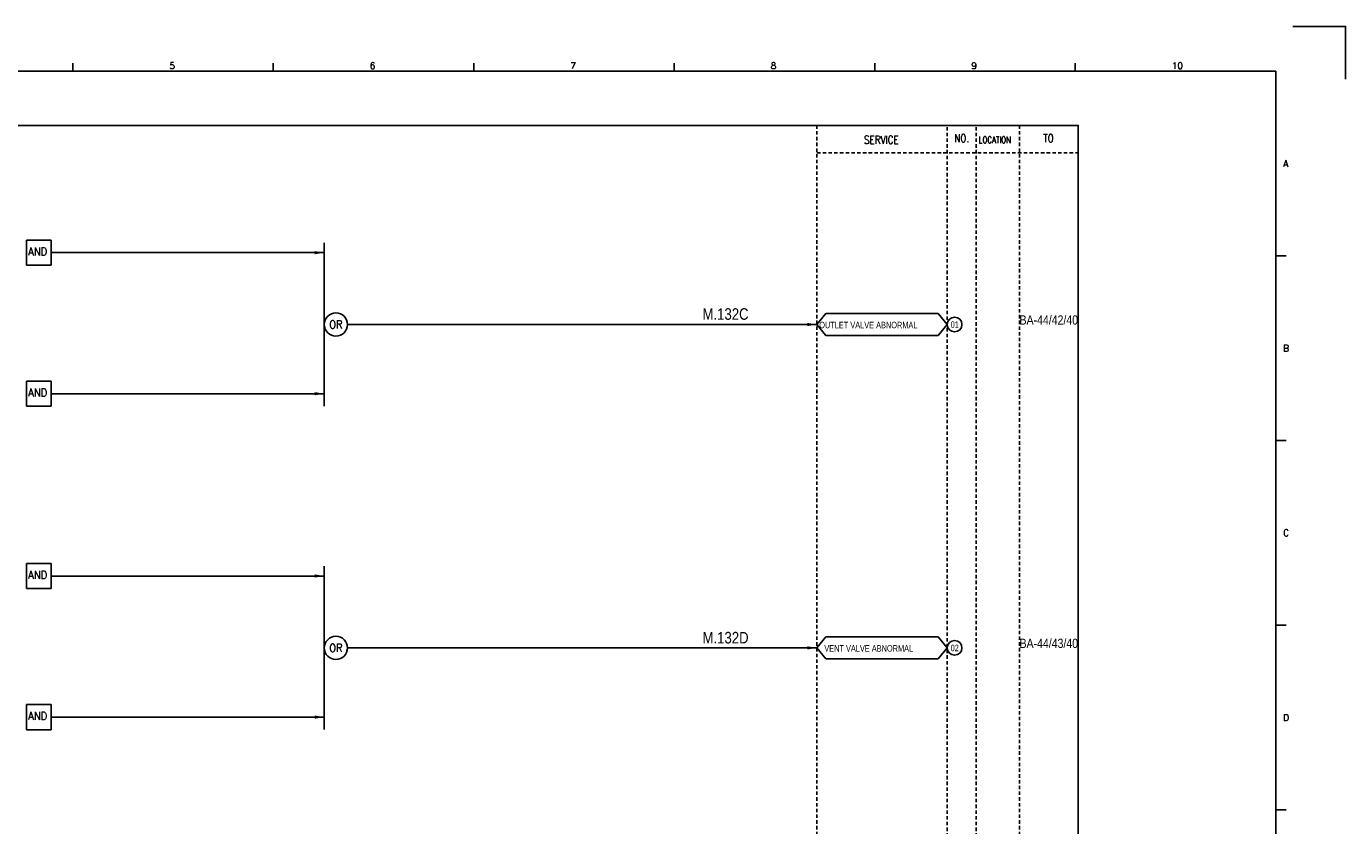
# Model space of a CAD drawing. Extents: x 1628 to 2594, y -134 to 549.
# Tile 3 of 3: x 2020 to 2594, y 201 to 549. Entities that reach past the tile are written whole.
import ezdxf
from ezdxf.enums import TextEntityAlignment as Align

# ---------------------------------------------------------------- set-up
doc = ezdxf.new("R2010")
doc.units = 0
doc.header["$MEASUREMENT"] = 0
doc.linetypes.add('HIDDEN', pattern=[4, 1.5, -1, 1.5])
doc.layers.get('0').update_dxf_attribs({"linetype": 'CONTINUOUS'})
doc.layers.get('DEFPOINTS').update_dxf_attribs({"linetype": 'CONTINUOUS'})
for name, color, linetype in [('CON', 4, 'CONTINUOUS'), ('DCS', 7, 'CONTINUOUS'), ('HID', 2, 'HIDDEN'), ('圖框CON', 4, 'CONTINUOUS'), ('框線', 6, 'CONTINUOUS')]:
    doc.layers.add(name, color=color, linetype=linetype)
doc.styles.add('DAYUKP', font='complex', dxfattribs={"bigfont": 'DAYUKP.SHX'})
doc.styles.add('ROMANS', font='romans', dxfattribs={"width": 0.8})
doc.styles.add('style3', font='ARIALN.TTF')

# ---------------------------------------------------------------- blocks, each defined once
blk = doc.blocks.new('LEADER')
at = {"layer": 'CON'}
blk.add_solid([(0.85, -0.57), (0.85, -1.57), (3.85, -1.07)], dxfattribs=at)
blk = doc.blocks.new('1')
at = {"layer": 'DEFPOINTS'}
blk.add_lwpolyline([(2189, 689.33), (2211.97, 689.33), (2211.97, 666.36)], dxfattribs=at)
at = {"layer": '圖框CON'}
for p, q in [((1657.78, 669.85), (1657.78, 673.29)), ((1745.08, 669.85), (1745.08, 673.29)), ((1832.37, 669.85), (1832.37, 673.29)), ((1919.66, 669.85), (1919.66, 673.29)), ((2006.95, 669.85), (2006.95, 673.29)), ((2094.24, 669.85), (2094.24, 673.29)), ((2186.14, 589.41), (2181.53, 589.41)), ((2186.14, 509.01), (2181.53, 509.01)), ((2186.14, 428.61), (2181.53, 428.61)), ((2186.14, 348.2), (2181.53, 348.2))]:
    blk.add_line(p, q, dxfattribs=at)
at = {"layer": '框線'}
for p, q in [((2181.53, 669.81), (1308.62, 669.81)), ((2181.53, 26.6), (2181.53, 669.81))]:
    blk.add_line(p, q, dxfattribs=at)
at = {"style": 'DAYUKP'}
for s, height, p in [('5', 2.87, (1699.8, 670.78)), ('6', 2.87, (1787.1, 670.78)), ('7', 2.87, (1874.39, 670.78)), ('8', 2.87, (1961.68, 670.78)), ('9', 2.87, (2048.97, 670.78)), ('10', 2.871, (2136.26, 670.78))]:
    blk.add_text(s, height=height, dxfattribs=at).set_placement(p)
for s, p in [('A', (2184.79, 629.6)), ('B', (2184.79, 549.2)), ('C', (2184.79, 468.8)), ('D', (2184.79, 388.39))]:
    blk.add_text(s, height=2.87, dxfattribs=at).set_placement(p, align=Align.MIDDLE_LEFT)

msp = doc.modelspace()

# ---------------------------------------------------------------- linework, layer by layer
at = {"layer": 'CON', "color": 6}
for p, q in [((2019.57, 444.63), (2019.57, 455.59)), ((2030.43, 455.59), (2019.57, 455.59)), ((2030.43, 444.63), (2030.43, 455.59)), ((2149.29, 454.39), (2149.29, 383.25)), ((2030.43, 444.63), (2019.57, 444.63)), ((2363.79, 418.82), (2367.69, 423.64)), ((2416.59, 423.64), (2367.69, 423.64)), ((2420.49, 418.82), (2416.59, 423.64)), ((2363.79, 418.82), (2367.69, 414.01)), ((2367.69, 414.01), (2416.59, 414.01)), ((2420.49, 418.82), (2416.59, 414.01)), ((2019.57, 383.21), (2019.57, 394.18)), ((2030.43, 394.18), (2019.57, 394.18)), ((2030.43, 383.21), (2030.43, 394.18)), ((2030.43, 383.21), (2019.57, 383.21)), ((2019.57, 303.85), (2019.57, 314.81)), ((2030.43, 314.81), (2019.57, 314.81)), ((2030.43, 303.85), (2030.43, 314.81)), ((2149.29, 313.61), (2149.29, 242.47)), ((2030.43, 303.85), (2019.57, 303.85)), ((2363.79, 278.04), (2367.69, 282.85)), ((2416.59, 282.85), (2367.69, 282.85)), ((2420.49, 278.04), (2416.59, 282.85)), ((2363.79, 278.04), (2367.69, 273.22)), ((2420.49, 278.04), (2416.59, 273.22)), ((2367.69, 273.22), (2416.59, 273.22)), ((2019.57, 242.43), (2019.57, 253.39)), ((2030.43, 253.39), (2019.57, 253.39)), ((2030.43, 242.43), (2030.43, 253.39)), ((2030.43, 242.43), (2019.57, 242.43))]:
    msp.add_line(p, q, dxfattribs=at)
at = {"layer": 'CON'}
for p, q in [((2030.43, 450.11), (2149.29, 450.11)), ((2159.37, 418.82), (2363.79, 418.82)), ((2030.43, 388.7), (2149.29, 388.7)), ((2030.43, 309.33), (2149.29, 309.33)), ((2159.37, 278.04), (2363.79, 278.04)), ((2030.43, 247.91), (2149.29, 247.91))]:
    msp.add_line(p, q, dxfattribs=at)
msp.add_lwpolyline([(1763.54, 505.5), (2477.54, 505.5), (2477.54, 5.7), (1763.54, 5.7)], close=True, dxfattribs=at)
at = {"layer": 'CON', "color": 6}
for centre in [(2154.33, 418.82), (2154.33, 278.04)]:
    msp.add_circle(centre, 5.04, dxfattribs=at)
at = {"layer": 'CON'}
for centre in [(2423.7, 418.82), (2423.7, 278.04)]:
    msp.add_circle(centre, 3.21, dxfattribs=at)
at = {"layer": 'HID'}
for p, q in [((2363.79, 505.5), (2363.79, 5.7)), ((2451.99, 505.5), (2451.99, 5.7)), ((2420.49, 504.8), (2420.49, 5.7)), ((2433.09, 504.8), (2433.09, 5.7)), ((2363.79, 493.6), (2477.54, 493.6))]:
    msp.add_line(p, q, dxfattribs=at)

# ---------------------------------------------------------------- block references
msp.add_blockref('1', (381.98, -140.72))
at = {"layer": 'CON', "xscale": 1.4, "yscale": 1.4, "zscale": 1.4}
for p in [(2143.9, 451.6), (2358.4, 420.31), (2143.9, 390.19), (2143.9, 310.82), (2358.4, 279.53), (2143.9, 249.4)]:
    msp.add_blockref('LEADER', p, dxfattribs=at)

# ---------------------------------------------------------------- texts
at = {"layer": 'CON', "style": 'ROMANS'}
for s, width, p in [('SERVICE', 0.8, (2391.82, 499.24)), ('NO.', 0.8, (2426.79, 499.9)), ('TO', 0.8, (2464.59, 499.9)), ('OR', 0.9, (2154.33, 418.82)), ('OR', 0.9, (2154.33, 278.04))]:
    msp.add_text(s, height=3.5, dxfattribs=dict(at, width=width)).set_placement(p, align=Align.MIDDLE)
for s, height, width, p in [('LOCATION', 2.8, 0.8, (2434.22, 497)), ('AND', 3.5, 0.9, (2020.36, 447.8)), ('AND', 3.5, 0.9, (2020.36, 386.38)), ('AND', 3.5, 0.9, (2020.36, 307.01)), ('AND', 3.5, 0.9, (2020.36, 245.59))]:
    msp.add_text(s, height=height, dxfattribs=dict(at, width=width)).set_placement(p, align=Align.BOTTOM_LEFT)
at = {"layer": 'CON', "style": 'style3'}
for s, p in [('OUTLET VALVE ABNORMAL', (2364.77, 416.36)), ('01', (2421.99, 416.54)), ('VENT VALVE ABNORMAL', (2366.98, 275.58)), ('02', (2421.99, 275.76))]:
    msp.add_text(s, height=2.8, dxfattribs=at).set_placement(p, align=Align.BOTTOM_LEFT)
for s, p in [('BA-44/42/40', (2451.99, 418.8)), ('BA-44/43/40', (2451.99, 278.01))]:
    msp.add_text(s, height=4, dxfattribs=at).set_placement(p)
at = {"layer": 'DCS', "linetype": 'ByBlock', "style": 'style3'}
for s, p in [('M.132C', (2313.96, 420.89)), ('M.132D', (2313.96, 279.98))]:
    msp.add_text(s, height=5, dxfattribs=at).set_placement(p)

doc.saveas('drawing.dxf')
